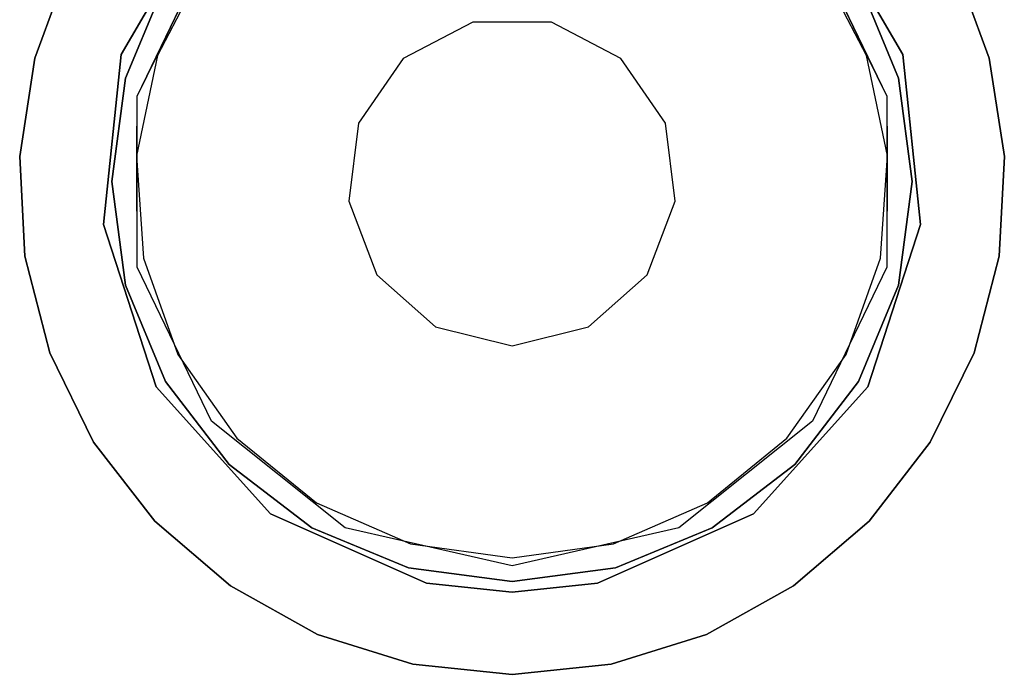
# Model space of a CAD drawing. Extents: x 0.02 to 4, y -1.99 to 1.99.
# Tile 3 of 6: x 1.42 to 2.6, y -0.59 to 0.19. Entities that reach past the tile are written whole.
import ezdxf

# ---------------------------------------------------------------- set-up
doc = ezdxf.new("R2010")
doc.units = 0
doc.header["$MEASUREMENT"] = 0
doc.layers.get('0').update_dxf_attribs({"color": 13, "linetype": 'CONTINUOUS'})

# ---------------------------------------------------------------- blocks, each defined once
blk = doc.blocks.new('ZOLA_M_BBB_STL')
at = {"color": 0}
for p, q in [((1.54, 0.1521, 23.8189), (1.6423, 0.3293, 23.8189)), ((1.6423, 0.3293, 22.2441), (1.54, 0.1521, 22.2441)), ((1.54, 0.1521, 23.8189), (1.6423, 0.3293, 23.8189)), ((1.6423, 0.3293, 22.2441), (1.54, 0.1521, 22.2441)), ((2.3738, 0.3293, 23.8189), (2.4761, 0.1521, 23.8189)), ((2.4761, 0.1521, 22.2441), (2.3738, 0.3293, 22.2441)), ((2.3738, 0.3293, 23.8189), (2.4761, 0.1521, 23.8189)), ((2.4761, 0.1521, 22.2441), (2.3738, 0.3293, 22.2441)), ((1.559, 0.1025, 23.3858), (1.6479, 0.2872, 23.3858)), ((1.559, 0.1025, 23.3858), (1.6479, 0.2872, 23.3858)), ((1.5829, 0.1511, 23.8189), (1.6479, 0.2872, 23.8189)), ((1.5829, 0.1511, 23.8189), (1.6479, 0.2872, 23.8189)), ((2.3682, 0.2872, 23.8189), (2.4332, 0.1511, 23.8189)), ((2.3682, 0.2872, 23.8189), (2.4332, 0.1511, 23.8189)), ((2.3682, 0.2872, 23.3858), (2.4572, 0.1025, 23.3858)), ((2.3682, 0.2872, 23.3858), (2.4572, 0.1025, 23.3858)), ((1.4779, 0.2601, 0.3937), (1.4364, 0.148, 0.3937)), ((1.4364, 0.148, 1.2598), (1.4779, 0.2601, 1.2598)), ((1.4364, 0.148, 1.2598), (1.4779, 0.2601, 1.2598)), ((1.4779, 0.2601, 0.3937), (1.4364, 0.148, 0.3937)), ((1.6398, 0.2599, 23.8267), (1.5833, 0.1509, 23.8267)), ((1.6398, 0.2599, 23.7873), (1.5833, 0.1509, 23.7873)), ((1.6398, 0.2599, 23.8267), (1.5833, 0.1509, 23.8267)), ((1.6398, 0.2599, 23.7873), (1.5833, 0.1509, 23.7873)), ((2.4328, 0.1509, 23.8267), (2.3763, 0.2599, 23.8267)), ((2.4328, 0.1509, 23.7873), (2.3763, 0.2599, 23.7873)), ((2.4328, 0.1509, 23.8267), (2.3763, 0.2599, 23.8267)), ((2.4328, 0.1509, 23.7873), (2.3763, 0.2599, 23.7873)), ((2.5798, 0.148, 0.3937), (2.5383, 0.2601, 0.3937)), ((2.5383, 0.2601, 1.2598), (2.5798, 0.148, 1.2598)), ((2.5383, 0.2601, 1.2598), (2.5798, 0.148, 1.2598)), ((2.5798, 0.148, 0.3937), (2.5383, 0.2601, 0.3937)), ((1.593, 0.2396, 23.8267), (1.5451, 0.1241, 23.8267)), ((1.5451, 0.1241, 31.7007), (1.593, 0.2396, 31.7007)), ((1.593, 0.2396, 23.8267), (1.5451, 0.1241, 23.8267)), ((1.5451, 0.1241, 31.7007), (1.593, 0.2396, 31.7007)), ((2.471, 0.1241, 23.8267), (2.4232, 0.2396, 23.8267)), ((2.4232, 0.2396, 31.7007), (2.471, 0.1241, 31.7007)), ((2.471, 0.1241, 23.8267), (2.4232, 0.2396, 23.8267)), ((2.4232, 0.2396, 31.7007), (2.471, 0.1241, 31.7007)), ((1.961, 0.1911, 22.2441), (1.8775, 0.1473, 22.2441)), ((1.961, 0.1911, 1.2598), (1.8775, 0.1473, 1.2598)), ((1.961, 0.1911, 22.2441), (1.8775, 0.1473, 22.2441)), ((1.961, 0.1911, 1.2598), (1.8775, 0.1473, 1.2598)), ((2.0552, 0.1911, 22.2441), (1.961, 0.1911, 22.2441)), ((2.0552, 0.1911, 1.2598), (1.961, 0.1911, 1.2598)), ((1.961, 0.1911, 1.2598), (1.961, 0.1911, 22.2441)), ((2.0552, 0.1911, 22.2441), (1.961, 0.1911, 22.2441)), ((1.961, 0.1911, 1.2598), (1.961, 0.1911, 22.2441)), ((2.0552, 0.1911, 1.2598), (1.961, 0.1911, 1.2598)), ((2.1386, 0.1473, 22.2441), (2.0552, 0.1911, 22.2441)), ((2.1386, 0.1473, 1.2598), (2.0552, 0.1911, 1.2598)), ((2.0552, 0.1911, 1.2598), (2.0552, 0.1911, 22.2441)), ((2.1386, 0.1473, 22.2441), (2.0552, 0.1911, 22.2441)), ((2.0552, 0.1911, 1.2598), (2.0552, 0.1911, 22.2441)), ((2.1386, 0.1473, 1.2598), (2.0552, 0.1911, 1.2598)), ((1.4364, 0.148, 0.3937), (1.4183, 0.0299, 0.3937)), ((1.4183, 0.0299, 1.2598), (1.4364, 0.148, 1.2598)), ((1.4183, 0.0299, 1.2598), (1.4364, 0.148, 1.2598)), ((1.4364, 0.148, 0.3937), (1.4183, 0.0299, 0.3937)), ((1.4364, 0.148, 0.3937), (1.4364, 0.148, 1.2598)), ((1.4364, 0.148, 0.3937), (1.4364, 0.148, 1.2598)), ((1.5186, -0.0514, 23.8189), (1.54, 0.1521, 23.8189)), ((1.54, 0.1521, 22.2441), (1.5186, -0.0514, 22.2441)), ((1.5186, -0.0514, 23.8189), (1.54, 0.1521, 23.8189)), ((1.54, 0.1521, 22.2441), (1.5186, -0.0514, 22.2441)), ((1.54, 0.1521, 23.8189), (1.54, 0.1521, 22.2441)), ((1.54, 0.1521, 23.8189), (1.54, 0.1521, 22.2441)), ((1.5833, 0.1509, 23.8267), (1.5584, 0.0308, 23.8267)), ((1.5833, 0.1509, 23.7873), (1.5584, 0.0308, 23.7873)), ((1.5833, 0.1509, 23.7873), (1.5584, 0.0308, 23.7873)), ((1.5833, 0.1509, 23.8267), (1.5584, 0.0308, 23.8267)), ((1.559, 0.1025, 23.8189), (1.5829, 0.1511, 23.8189)), ((1.559, 0.1025, 23.8189), (1.5829, 0.1511, 23.8189)), ((1.5833, 0.1509, 23.7873), (1.5829, 0.1511, 23.8189)), ((1.5829, 0.1511, 23.8189), (1.5833, 0.1509, 23.8267)), ((1.5829, 0.1511, 23.8189), (1.5833, 0.1509, 23.8267)), ((1.5833, 0.1509, 23.7873), (1.5829, 0.1511, 23.8189)), ((1.8775, 0.1473, 22.2441), (1.824, 0.0698, 22.2441)), ((1.8775, 0.1473, 1.2598), (1.824, 0.0698, 1.2598)), ((1.8775, 0.1473, 22.2441), (1.824, 0.0698, 22.2441)), ((1.8775, 0.1473, 1.2598), (1.824, 0.0698, 1.2598)), ((1.8775, 0.1473, 1.2598), (1.8775, 0.1473, 22.2441)), ((1.8775, 0.1473, 1.2598), (1.8775, 0.1473, 22.2441)), ((2.1921, 0.0698, 22.2441), (2.1386, 0.1473, 22.2441)), ((2.1921, 0.0698, 1.2598), (2.1386, 0.1473, 1.2598)), ((2.1386, 0.1473, 1.2598), (2.1386, 0.1473, 22.2441)), ((2.1921, 0.0698, 22.2441), (2.1386, 0.1473, 22.2441)), ((2.1386, 0.1473, 1.2598), (2.1386, 0.1473, 22.2441)), ((2.1921, 0.0698, 1.2598), (2.1386, 0.1473, 1.2598)), ((2.4328, 0.1509, 23.7873), (2.4332, 0.1511, 23.8189)), ((2.4332, 0.1511, 23.8189), (2.4328, 0.1509, 23.8267)), ((2.4332, 0.1511, 23.8189), (2.4328, 0.1509, 23.8267)), ((2.4328, 0.1509, 23.7873), (2.4332, 0.1511, 23.8189)), ((2.4578, 0.0308, 23.8267), (2.4328, 0.1509, 23.8267)), ((2.4578, 0.0308, 23.7873), (2.4328, 0.1509, 23.7873)), ((2.4578, 0.0308, 23.8267), (2.4328, 0.1509, 23.8267)), ((2.4578, 0.0308, 23.7873), (2.4328, 0.1509, 23.7873)), ((2.4332, 0.1511, 23.8189), (2.4572, 0.1025, 23.8189)), ((2.4332, 0.1511, 23.8189), (2.4572, 0.1025, 23.8189)), ((2.4761, 0.1521, 23.8189), (2.4761, 0.1521, 22.2441)), ((2.4761, 0.1521, 23.8189), (2.4975, -0.0514, 23.8189)), ((2.4975, -0.0514, 22.2441), (2.4761, 0.1521, 22.2441)), ((2.4761, 0.1521, 23.8189), (2.4761, 0.1521, 22.2441)), ((2.4761, 0.1521, 23.8189), (2.4975, -0.0514, 23.8189)), ((2.4975, -0.0514, 22.2441), (2.4761, 0.1521, 22.2441)), ((2.5979, 0.0299, 0.3937), (2.5798, 0.148, 0.3937)), ((2.5798, 0.148, 0.3937), (2.5798, 0.148, 1.2598)), ((2.5798, 0.148, 1.2598), (2.5979, 0.0299, 1.2598)), ((2.5798, 0.148, 0.3937), (2.5798, 0.148, 1.2598)), ((2.5798, 0.148, 1.2598), (2.5979, 0.0299, 1.2598)), ((2.5979, 0.0299, 0.3937), (2.5798, 0.148, 0.3937)), ((1.5288, 0, 31.7007), (1.5451, 0.1241, 31.7007)), ((1.5451, 0.1241, 23.8267), (1.5288, 0, 23.8267)), ((1.5451, 0.1241, 23.8267), (1.5288, 0, 23.8267)), ((1.5288, 0, 31.7007), (1.5451, 0.1241, 31.7007)), ((1.5451, 0.1241, 31.7007), (1.5451, 0.1241, 23.8267)), ((1.5451, 0.1241, 31.7007), (1.5451, 0.1241, 23.8267)), ((2.4874, 0, 23.8267), (2.471, 0.1241, 23.8267)), ((2.471, 0.1241, 31.7007), (2.4874, 0, 31.7007)), ((2.4874, 0, 23.8267), (2.471, 0.1241, 23.8267)), ((2.471, 0.1241, 31.7007), (2.471, 0.1241, 23.8267)), ((2.471, 0.1241, 31.7007), (2.471, 0.1241, 23.8267)), ((2.471, 0.1241, 31.7007), (2.4874, 0, 31.7007)), ((1.5587, 0.0308, 23.8189), (1.559, 0.1025, 23.8189)), ((1.5587, 0.0308, 23.8189), (1.559, 0.1025, 23.8189)), ((1.559, 0.1025, 23.8189), (1.559, 0.1025, 23.3858)), ((1.559, 0.1025, 23.8189), (1.559, 0.1025, 23.3858)), ((1.559, -0.1025, 23.3858), (1.559, 0.1025, 23.3858)), ((1.559, -0.1025, 23.3858), (1.559, 0.1025, 23.3858)), ((2.4572, 0.1025, 23.8189), (2.4575, 0.0308, 23.8189)), ((2.4572, 0.1025, 23.8189), (2.4575, 0.0308, 23.8189)), ((2.4572, 0.1025, 23.8189), (2.4572, 0.1025, 23.3858)), ((2.4572, 0.1025, 23.3858), (2.4572, -0.1025, 23.3858)), ((2.4572, 0.1025, 23.8189), (2.4572, 0.1025, 23.3858)), ((2.4572, 0.1025, 23.3858), (2.4572, -0.1025, 23.3858)), ((1.824, 0.0698, 22.2441), (1.8127, -0.0237, 22.2441)), ((1.824, 0.0698, 1.2598), (1.8127, -0.0237, 1.2598)), ((1.824, 0.0698, 22.2441), (1.8127, -0.0237, 22.2441)), ((1.824, 0.0698, 1.2598), (1.8127, -0.0237, 1.2598)), ((1.824, 0.0698, 1.2598), (1.824, 0.0698, 22.2441)), ((1.824, 0.0698, 1.2598), (1.824, 0.0698, 22.2441)), ((2.2035, -0.0237, 22.2441), (2.1921, 0.0698, 22.2441)), ((2.2035, -0.0237, 1.2598), (2.1921, 0.0698, 1.2598)), ((2.1921, 0.0698, 1.2598), (2.1921, 0.0698, 22.2441)), ((2.2035, -0.0237, 22.2441), (2.1921, 0.0698, 22.2441)), ((2.1921, 0.0698, 1.2598), (2.1921, 0.0698, 22.2441)), ((2.2035, -0.0237, 1.2598), (2.1921, 0.0698, 1.2598)), ((1.4183, 0.0299, 0.3937), (1.4183, 0.0299, 1.2598)), ((1.4183, 0.0299, 0.3937), (1.4243, -0.0894, 0.3937)), ((1.4243, -0.0894, 1.2598), (1.4183, 0.0299, 1.2598)), ((1.4183, 0.0299, 0.3937), (1.4183, 0.0299, 1.2598)), ((1.4243, -0.0894, 1.2598), (1.4183, 0.0299, 1.2598)), ((1.4183, 0.0299, 0.3937), (1.4243, -0.0894, 0.3937)), ((1.5584, 0.0308, 23.7873), (1.5667, -0.0917, 23.7873)), ((1.5584, 0.0308, 23.8267), (1.5667, -0.0917, 23.8267)), ((1.5587, 0.0308, 23.8189), (1.5584, 0.0308, 23.8267)), ((1.5584, 0.0308, 23.7873), (1.5587, 0.0308, 23.8189)), ((1.5584, 0.0308, 23.8267), (1.5667, -0.0917, 23.8267)), ((1.5584, 0.0308, 23.7873), (1.5667, -0.0917, 23.7873)), ((1.5584, 0.0308, 23.7873), (1.5587, 0.0308, 23.8189)), ((1.5587, 0.0308, 23.8189), (1.5584, 0.0308, 23.8267)), ((1.559, -0.1025, 23.8189), (1.5587, 0.0308, 23.8189)), ((1.559, -0.1025, 23.8189), (1.5587, 0.0308, 23.8189)), ((2.4494, -0.0917, 23.8267), (2.4578, 0.0308, 23.8267)), ((2.4494, -0.0917, 23.7873), (2.4578, 0.0308, 23.7873)), ((2.4494, -0.0917, 23.8267), (2.4578, 0.0308, 23.8267)), ((2.4494, -0.0917, 23.7873), (2.4578, 0.0308, 23.7873)), ((2.4575, 0.0308, 23.8189), (2.4572, -0.1025, 23.8189)), ((2.4575, 0.0308, 23.8189), (2.4572, -0.1025, 23.8189)), ((2.4575, 0.0308, 23.8189), (2.4578, 0.0308, 23.8267)), ((2.4578, 0.0308, 23.7873), (2.4575, 0.0308, 23.8189)), ((2.4578, 0.0308, 23.7873), (2.4575, 0.0308, 23.8189)), ((2.4575, 0.0308, 23.8189), (2.4578, 0.0308, 23.8267)), ((2.5918, -0.0894, 0.3937), (2.5979, 0.0299, 0.3937)), ((2.5979, 0.0299, 1.2598), (2.5918, -0.0894, 1.2598)), ((2.5979, 0.0299, 1.2598), (2.5918, -0.0894, 1.2598)), ((2.5918, -0.0894, 0.3937), (2.5979, 0.0299, 0.3937)), ((2.5979, 0.0299, 0.3937), (2.5979, 0.0299, 1.2598)), ((2.5979, 0.0299, 0.3937), (2.5979, 0.0299, 1.2598)), ((2.471, -0.1241, 23.8267), (2.4874, 0, 23.8267)), ((2.4874, 0, 31.7007), (2.471, -0.1241, 31.7007)), ((2.4874, 0, 31.7007), (2.471, -0.1241, 31.7007)), ((2.471, -0.1241, 23.8267), (2.4874, 0, 23.8267)), ((2.4874, 0, 31.7007), (2.4874, 0, 23.8267)), ((2.4874, 0, 31.7007), (2.4874, 0, 23.8267)), ((1.5451, -0.1241, 31.7007), (1.5288, 0, 31.7007)), ((1.5288, 0, 31.7007), (1.5288, 0, 23.8267)), ((1.5288, 0, 23.8267), (1.5451, -0.1241, 23.8267)), ((1.5288, 0, 31.7007), (1.5288, 0, 23.8267)), ((1.5288, 0, 23.8267), (1.5451, -0.1241, 23.8267)), ((1.5451, -0.1241, 31.7007), (1.5288, 0, 31.7007)), ((1.8127, -0.0237, 22.2441), (1.8461, -0.1118, 22.2441)), ((1.8127, -0.0237, 1.2598), (1.8127, -0.0237, 22.2441)), ((1.8127, -0.0237, 1.2598), (1.8461, -0.1118, 1.2598)), ((1.8127, -0.0237, 22.2441), (1.8461, -0.1118, 22.2441)), ((1.8127, -0.0237, 1.2598), (1.8127, -0.0237, 22.2441)), ((1.8127, -0.0237, 1.2598), (1.8461, -0.1118, 1.2598)), ((2.1701, -0.1118, 22.2441), (2.2035, -0.0237, 22.2441)), ((2.1701, -0.1118, 1.2598), (2.2035, -0.0237, 1.2598)), ((2.1701, -0.1118, 22.2441), (2.2035, -0.0237, 22.2441)), ((2.1701, -0.1118, 1.2598), (2.2035, -0.0237, 1.2598)), ((2.2035, -0.0237, 1.2598), (2.2035, -0.0237, 22.2441)), ((2.2035, -0.0237, 1.2598), (2.2035, -0.0237, 22.2441)), ((1.5819, -0.2461, 23.8189), (1.5186, -0.0514, 23.8189)), ((1.5186, -0.0514, 23.8189), (1.5186, -0.0514, 22.2441)), ((1.5186, -0.0514, 22.2441), (1.5819, -0.2461, 22.2441)), ((1.5186, -0.0514, 23.8189), (1.5186, -0.0514, 22.2441)), ((1.5819, -0.2461, 23.8189), (1.5186, -0.0514, 23.8189)), ((1.5186, -0.0514, 22.2441), (1.5819, -0.2461, 22.2441)), ((2.4975, -0.0514, 23.8189), (2.4343, -0.2461, 23.8189)), ((2.4343, -0.2461, 22.2441), (2.4975, -0.0514, 22.2441)), ((2.4975, -0.0514, 23.8189), (2.4343, -0.2461, 23.8189)), ((2.4343, -0.2461, 22.2441), (2.4975, -0.0514, 22.2441)), ((2.4975, -0.0514, 23.8189), (2.4975, -0.0514, 22.2441)), ((2.4975, -0.0514, 23.8189), (2.4975, -0.0514, 22.2441)), ((1.4243, -0.0894, 0.3937), (1.4243, -0.0894, 1.2598)), ((1.4243, -0.0894, 0.3937), (1.4543, -0.2051, 0.3937)), ((1.4543, -0.2051, 1.2598), (1.4243, -0.0894, 1.2598)), ((1.4243, -0.0894, 0.3937), (1.4243, -0.0894, 1.2598)), ((1.4543, -0.2051, 1.2598), (1.4243, -0.0894, 1.2598)), ((1.4243, -0.0894, 0.3937), (1.4543, -0.2051, 0.3937)), ((1.5667, -0.0917, 23.7873), (1.5667, -0.0917, 23.8267)), ((1.5667, -0.0917, 23.8267), (1.6078, -0.2074, 23.8267)), ((1.5667, -0.0917, 23.7873), (1.6078, -0.2074, 23.7873)), ((1.5667, -0.0917, 23.8267), (1.6078, -0.2074, 23.8267)), ((1.5667, -0.0917, 23.7873), (1.5667, -0.0917, 23.8267)), ((1.5667, -0.0917, 23.7873), (1.6078, -0.2074, 23.7873)), ((2.4083, -0.2074, 23.8267), (2.4494, -0.0917, 23.8267)), ((2.4083, -0.2074, 23.7873), (2.4494, -0.0917, 23.7873)), ((2.4083, -0.2074, 23.8267), (2.4494, -0.0917, 23.8267)), ((2.4083, -0.2074, 23.7873), (2.4494, -0.0917, 23.7873)), ((2.4494, -0.0917, 23.7873), (2.4494, -0.0917, 23.8267)), ((2.4494, -0.0917, 23.7873), (2.4494, -0.0917, 23.8267)), ((2.5619, -0.2051, 0.3937), (2.5918, -0.0894, 0.3937)), ((2.5918, -0.0894, 1.2598), (2.5619, -0.2051, 1.2598)), ((2.5918, -0.0894, 1.2598), (2.5619, -0.2051, 1.2598)), ((2.5619, -0.2051, 0.3937), (2.5918, -0.0894, 0.3937)), ((2.5918, -0.0894, 0.3937), (2.5918, -0.0894, 1.2598)), ((2.5918, -0.0894, 0.3937), (2.5918, -0.0894, 1.2598)), ((1.6479, -0.2872, 23.8189), (1.559, -0.1025, 23.8189)), ((1.559, -0.1025, 23.8189), (1.559, -0.1025, 23.3858)), ((1.559, -0.1025, 23.8189), (1.559, -0.1025, 23.3858)), ((1.6479, -0.2872, 23.8189), (1.559, -0.1025, 23.8189)), ((1.6479, -0.2872, 23.3858), (1.559, -0.1025, 23.3858)), ((1.6479, -0.2872, 23.3858), (1.559, -0.1025, 23.3858)), ((2.4572, -0.1025, 23.8189), (2.3682, -0.2872, 23.8189)), ((2.4572, -0.1025, 23.8189), (2.3682, -0.2872, 23.8189)), ((2.4572, -0.1025, 23.3858), (2.3682, -0.2872, 23.3858)), ((2.4572, -0.1025, 23.3858), (2.3682, -0.2872, 23.3858)), ((2.4572, -0.1025, 23.8189), (2.4572, -0.1025, 23.3858)), ((2.4572, -0.1025, 23.8189), (2.4572, -0.1025, 23.3858)), ((1.8461, -0.1118, 22.2441), (1.9166, -0.1743, 22.2441)), ((1.8461, -0.1118, 1.2598), (1.8461, -0.1118, 22.2441)), ((1.8461, -0.1118, 1.2598), (1.9166, -0.1743, 1.2598)), ((1.8461, -0.1118, 22.2441), (1.9166, -0.1743, 22.2441)), ((1.8461, -0.1118, 1.2598), (1.8461, -0.1118, 22.2441)), ((1.8461, -0.1118, 1.2598), (1.9166, -0.1743, 1.2598)), ((2.0996, -0.1743, 22.2441), (2.1701, -0.1118, 22.2441)), ((2.0996, -0.1743, 1.2598), (2.1701, -0.1118, 1.2598)), ((2.0996, -0.1743, 22.2441), (2.1701, -0.1118, 22.2441)), ((2.0996, -0.1743, 1.2598), (2.1701, -0.1118, 1.2598)), ((2.1701, -0.1118, 1.2598), (2.1701, -0.1118, 22.2441)), ((2.1701, -0.1118, 1.2598), (2.1701, -0.1118, 22.2441)), ((1.5451, -0.1241, 31.7007), (1.5451, -0.1241, 23.8267)), ((1.5451, -0.1241, 23.8267), (1.593, -0.2396, 23.8267)), ((1.593, -0.2396, 31.7007), (1.5451, -0.1241, 31.7007)), ((1.593, -0.2396, 31.7007), (1.5451, -0.1241, 31.7007)), ((1.5451, -0.1241, 31.7007), (1.5451, -0.1241, 23.8267)), ((1.5451, -0.1241, 23.8267), (1.593, -0.2396, 23.8267)), ((2.471, -0.1241, 31.7007), (2.4232, -0.2396, 31.7007)), ((2.4232, -0.2396, 23.8267), (2.471, -0.1241, 23.8267)), ((2.4232, -0.2396, 23.8267), (2.471, -0.1241, 23.8267)), ((2.471, -0.1241, 31.7007), (2.4232, -0.2396, 31.7007)), ((2.471, -0.1241, 31.7007), (2.471, -0.1241, 23.8267)), ((2.471, -0.1241, 31.7007), (2.471, -0.1241, 23.8267)), ((1.9166, -0.1743, 22.2441), (2.0081, -0.1969, 22.2441)), ((1.9166, -0.1743, 1.2598), (1.9166, -0.1743, 22.2441)), ((1.9166, -0.1743, 1.2598), (2.0081, -0.1969, 1.2598)), ((1.9166, -0.1743, 22.2441), (2.0081, -0.1969, 22.2441)), ((1.9166, -0.1743, 1.2598), (1.9166, -0.1743, 22.2441)), ((1.9166, -0.1743, 1.2598), (2.0081, -0.1969, 1.2598)), ((2.0081, -0.1969, 22.2441), (2.0996, -0.1743, 22.2441)), ((2.0081, -0.1969, 22.2441), (2.0996, -0.1743, 22.2441)), ((2.0081, -0.1969, 1.2598), (2.0996, -0.1743, 1.2598)), ((2.0081, -0.1969, 1.2598), (2.0996, -0.1743, 1.2598)), ((2.0996, -0.1743, 1.2598), (2.0996, -0.1743, 22.2441)), ((2.0996, -0.1743, 1.2598), (2.0996, -0.1743, 22.2441)), ((2.0081, -0.1969, 1.2598), (2.0081, -0.1969, 22.2441)), ((2.0081, -0.1969, 1.2598), (2.0081, -0.1969, 22.2441)), ((1.4543, -0.2051, 0.3937), (1.4543, -0.2051, 1.2598)), ((1.4543, -0.2051, 0.3937), (1.5069, -0.3124, 0.3937)), ((1.5069, -0.3124, 1.2598), (1.4543, -0.2051, 1.2598)), ((1.4543, -0.2051, 0.3937), (1.4543, -0.2051, 1.2598)), ((1.5069, -0.3124, 1.2598), (1.4543, -0.2051, 1.2598)), ((1.4543, -0.2051, 0.3937), (1.5069, -0.3124, 0.3937)), ((1.6078, -0.2074, 23.8267), (1.6786, -0.3077, 23.8267)), ((1.6078, -0.2074, 23.7873), (1.6786, -0.3077, 23.7873)), ((1.6078, -0.2074, 23.8267), (1.6786, -0.3077, 23.8267)), ((1.6078, -0.2074, 23.7873), (1.6078, -0.2074, 23.8267)), ((1.6078, -0.2074, 23.7873), (1.6078, -0.2074, 23.8267)), ((1.6078, -0.2074, 23.7873), (1.6786, -0.3077, 23.7873)), ((2.3375, -0.3077, 23.8267), (2.4083, -0.2074, 23.8267)), ((2.3375, -0.3077, 23.7873), (2.4083, -0.2074, 23.7873)), ((2.3375, -0.3077, 23.7873), (2.4083, -0.2074, 23.7873)), ((2.3375, -0.3077, 23.8267), (2.4083, -0.2074, 23.8267)), ((2.4083, -0.2074, 23.7873), (2.4083, -0.2074, 23.8267)), ((2.4083, -0.2074, 23.7873), (2.4083, -0.2074, 23.8267)), ((2.5092, -0.3124, 0.3937), (2.5619, -0.2051, 0.3937)), ((2.5619, -0.2051, 1.2598), (2.5092, -0.3124, 1.2598)), ((2.5619, -0.2051, 1.2598), (2.5092, -0.3124, 1.2598)), ((2.5092, -0.3124, 0.3937), (2.5619, -0.2051, 0.3937)), ((2.5619, -0.2051, 0.3937), (2.5619, -0.2051, 1.2598)), ((2.5619, -0.2051, 0.3937), (2.5619, -0.2051, 1.2598)), ((1.7188, -0.3981, 23.8189), (1.5819, -0.2461, 23.8189)), ((1.5819, -0.2461, 23.8189), (1.5819, -0.2461, 22.2441)), ((1.5819, -0.2461, 22.2441), (1.7188, -0.3981, 22.2441)), ((1.5819, -0.2461, 23.8189), (1.5819, -0.2461, 22.2441)), ((1.7188, -0.3981, 23.8189), (1.5819, -0.2461, 23.8189)), ((1.5819, -0.2461, 22.2441), (1.7188, -0.3981, 22.2441)), ((1.593, -0.2396, 23.8267), (1.6692, -0.3389, 23.8267)), ((1.6692, -0.3389, 31.7007), (1.593, -0.2396, 31.7007)), ((1.593, -0.2396, 31.7007), (1.593, -0.2396, 23.8267)), ((1.6692, -0.3389, 31.7007), (1.593, -0.2396, 31.7007)), ((1.593, -0.2396, 31.7007), (1.593, -0.2396, 23.8267)), ((1.593, -0.2396, 23.8267), (1.6692, -0.3389, 23.8267)), ((2.4343, -0.2461, 23.8189), (2.2973, -0.3981, 23.8189)), ((2.2973, -0.3981, 22.2441), (2.4343, -0.2461, 22.2441)), ((2.4343, -0.2461, 23.8189), (2.2973, -0.3981, 23.8189)), ((2.2973, -0.3981, 22.2441), (2.4343, -0.2461, 22.2441)), ((2.347, -0.3389, 23.8267), (2.4232, -0.2396, 23.8267)), ((2.4232, -0.2396, 31.7007), (2.347, -0.3389, 31.7007)), ((2.4232, -0.2396, 31.7007), (2.347, -0.3389, 31.7007)), ((2.347, -0.3389, 23.8267), (2.4232, -0.2396, 23.8267)), ((2.4232, -0.2396, 31.7007), (2.4232, -0.2396, 23.8267)), ((2.4232, -0.2396, 31.7007), (2.4232, -0.2396, 23.8267)), ((2.4343, -0.2461, 23.8189), (2.4343, -0.2461, 22.2441)), ((2.4343, -0.2461, 23.8189), (2.4343, -0.2461, 22.2441)), ((1.8082, -0.415, 23.8189), (1.6479, -0.2872, 23.8189)), ((1.6479, -0.2872, 23.8189), (1.6479, -0.2872, 23.3858)), ((1.6479, -0.2872, 23.8189), (1.6479, -0.2872, 23.3858)), ((1.8082, -0.415, 23.8189), (1.6479, -0.2872, 23.8189)), ((1.8082, -0.415, 23.3858), (1.6479, -0.2872, 23.3858)), ((1.8082, -0.415, 23.3858), (1.6479, -0.2872, 23.3858)), ((2.3682, -0.2872, 23.8189), (2.2079, -0.415, 23.8189)), ((2.3682, -0.2872, 23.8189), (2.2079, -0.415, 23.8189)), ((2.3682, -0.2872, 23.3858), (2.2079, -0.415, 23.3858)), ((2.3682, -0.2872, 23.3858), (2.2079, -0.415, 23.3858)), ((2.3682, -0.2872, 23.8189), (2.3682, -0.2872, 23.3858)), ((2.3682, -0.2872, 23.8189), (2.3682, -0.2872, 23.3858)), ((1.5069, -0.3124, 0.3937), (1.5069, -0.3124, 1.2598)), ((1.5069, -0.3124, 0.3937), (1.58, -0.4069, 0.3937)), ((1.58, -0.4069, 1.2598), (1.5069, -0.3124, 1.2598)), ((1.5069, -0.3124, 0.3937), (1.5069, -0.3124, 1.2598)), ((1.58, -0.4069, 1.2598), (1.5069, -0.3124, 1.2598)), ((1.5069, -0.3124, 0.3937), (1.58, -0.4069, 0.3937)), ((1.6786, -0.3077, 23.8267), (1.7739, -0.3851, 23.8267)), ((1.6786, -0.3077, 23.7873), (1.7739, -0.3851, 23.7873)), ((1.6786, -0.3077, 23.8267), (1.7739, -0.3851, 23.8267)), ((1.6786, -0.3077, 23.7873), (1.6786, -0.3077, 23.8267)), ((1.6786, -0.3077, 23.7873), (1.6786, -0.3077, 23.8267)), ((1.6786, -0.3077, 23.7873), (1.7739, -0.3851, 23.7873)), ((2.2423, -0.3851, 23.8267), (2.3375, -0.3077, 23.8267)), ((2.2423, -0.3851, 23.7873), (2.3375, -0.3077, 23.7873)), ((2.2423, -0.3851, 23.8267), (2.3375, -0.3077, 23.8267)), ((2.2423, -0.3851, 23.7873), (2.3375, -0.3077, 23.7873)), ((2.3375, -0.3077, 23.7873), (2.3375, -0.3077, 23.8267)), ((2.3375, -0.3077, 23.7873), (2.3375, -0.3077, 23.8267)), ((2.4361, -0.4069, 0.3937), (2.5092, -0.3124, 0.3937)), ((2.5092, -0.3124, 1.2598), (2.4361, -0.4069, 1.2598)), ((2.5092, -0.3124, 1.2598), (2.4361, -0.4069, 1.2598)), ((2.4361, -0.4069, 0.3937), (2.5092, -0.3124, 0.3937)), ((2.5092, -0.3124, 0.3937), (2.5092, -0.3124, 1.2598)), ((2.5092, -0.3124, 0.3937), (2.5092, -0.3124, 1.2598)), ((1.6692, -0.3389, 23.8267), (1.7684, -0.4151, 23.8267)), ((1.7684, -0.4151, 31.7007), (1.6692, -0.3389, 31.7007)), ((1.7684, -0.4151, 31.7007), (1.6692, -0.3389, 31.7007)), ((1.6692, -0.3389, 31.7007), (1.6692, -0.3389, 23.8267)), ((1.6692, -0.3389, 23.8267), (1.7684, -0.4151, 23.8267)), ((1.6692, -0.3389, 31.7007), (1.6692, -0.3389, 23.8267)), ((2.2477, -0.4151, 23.8267), (2.347, -0.3389, 23.8267)), ((2.347, -0.3389, 31.7007), (2.2477, -0.4151, 31.7007)), ((2.2477, -0.4151, 23.8267), (2.347, -0.3389, 23.8267)), ((2.347, -0.3389, 31.7007), (2.2477, -0.4151, 31.7007)), ((2.347, -0.3389, 31.7007), (2.347, -0.3389, 23.8267)), ((2.347, -0.3389, 31.7007), (2.347, -0.3389, 23.8267)), ((1.7739, -0.3851, 23.8267), (1.8865, -0.434, 23.8267)), ((1.7739, -0.3851, 23.7873), (1.8865, -0.434, 23.7873)), ((1.7739, -0.3851, 23.8267), (1.8865, -0.434, 23.8267)), ((1.7739, -0.3851, 23.7873), (1.7739, -0.3851, 23.8267)), ((1.7739, -0.3851, 23.7873), (1.7739, -0.3851, 23.8267)), ((1.7739, -0.3851, 23.7873), (1.8865, -0.434, 23.7873)), ((2.1297, -0.434, 23.8267), (2.2423, -0.3851, 23.8267)), ((2.1297, -0.434, 23.7873), (2.2423, -0.3851, 23.7873)), ((2.1297, -0.434, 23.8267), (2.2423, -0.3851, 23.8267)), ((2.1297, -0.434, 23.7873), (2.2423, -0.3851, 23.7873)), ((2.2423, -0.3851, 23.7873), (2.2423, -0.3851, 23.8267)), ((2.2423, -0.3851, 23.7873), (2.2423, -0.3851, 23.8267)), ((1.9058, -0.4814, 23.8189), (1.7188, -0.3981, 23.8189)), ((1.7188, -0.3981, 23.8189), (1.7188, -0.3981, 22.2441)), ((1.7188, -0.3981, 22.2441), (1.9058, -0.4814, 22.2441)), ((1.7188, -0.3981, 23.8189), (1.7188, -0.3981, 22.2441)), ((1.9058, -0.4814, 23.8189), (1.7188, -0.3981, 23.8189)), ((1.7188, -0.3981, 22.2441), (1.9058, -0.4814, 22.2441)), ((2.2973, -0.3981, 23.8189), (2.1104, -0.4814, 23.8189)), ((2.1104, -0.4814, 22.2441), (2.2973, -0.3981, 22.2441)), ((2.2973, -0.3981, 23.8189), (2.1104, -0.4814, 23.8189)), ((2.1104, -0.4814, 22.2441), (2.2973, -0.3981, 22.2441)), ((2.2973, -0.3981, 23.8189), (2.2973, -0.3981, 22.2441)), ((2.2973, -0.3981, 23.8189), (2.2973, -0.3981, 22.2441)), ((1.58, -0.4069, 0.3937), (1.58, -0.4069, 1.2598)), ((1.58, -0.4069, 0.3937), (1.6707, -0.4847, 0.3937)), ((1.6707, -0.4847, 1.2598), (1.58, -0.4069, 1.2598)), ((1.58, -0.4069, 0.3937), (1.58, -0.4069, 1.2598)), ((1.6707, -0.4847, 1.2598), (1.58, -0.4069, 1.2598)), ((1.58, -0.4069, 0.3937), (1.6707, -0.4847, 0.3937)), ((2.3454, -0.4847, 0.3937), (2.4361, -0.4069, 0.3937)), ((2.4361, -0.4069, 1.2598), (2.3454, -0.4847, 1.2598)), ((2.4361, -0.4069, 1.2598), (2.3454, -0.4847, 1.2598)), ((2.3454, -0.4847, 0.3937), (2.4361, -0.4069, 0.3937)), ((2.4361, -0.4069, 0.3937), (2.4361, -0.4069, 1.2598)), ((2.4361, -0.4069, 0.3937), (2.4361, -0.4069, 1.2598)), ((1.7684, -0.4151, 23.8267), (1.884, -0.463, 23.8267)), ((1.884, -0.463, 31.7007), (1.7684, -0.4151, 31.7007)), ((1.884, -0.463, 31.7007), (1.7684, -0.4151, 31.7007)), ((1.7684, -0.4151, 31.7007), (1.7684, -0.4151, 23.8267)), ((1.7684, -0.4151, 23.8267), (1.884, -0.463, 23.8267)), ((1.7684, -0.4151, 31.7007), (1.7684, -0.4151, 23.8267)), ((2.0081, -0.4606, 23.8189), (1.8082, -0.415, 23.8189)), ((1.8082, -0.415, 23.8189), (1.8082, -0.415, 23.3858)), ((1.8082, -0.415, 23.8189), (1.8082, -0.415, 23.3858)), ((2.0081, -0.4606, 23.8189), (1.8082, -0.415, 23.8189)), ((2.0081, -0.4606, 23.3858), (1.8082, -0.415, 23.3858)), ((2.0081, -0.4606, 23.3858), (1.8082, -0.415, 23.3858)), ((2.2079, -0.415, 23.8189), (2.0081, -0.4606, 23.8189)), ((2.2079, -0.415, 23.8189), (2.0081, -0.4606, 23.8189)), ((2.2079, -0.415, 23.3858), (2.0081, -0.4606, 23.3858)), ((2.2079, -0.415, 23.3858), (2.0081, -0.4606, 23.3858)), ((2.1321, -0.463, 23.8267), (2.2477, -0.4151, 23.8267)), ((2.2477, -0.4151, 31.7007), (2.1321, -0.463, 31.7007)), ((2.1321, -0.463, 23.8267), (2.2477, -0.4151, 23.8267)), ((2.2477, -0.4151, 31.7007), (2.1321, -0.463, 31.7007)), ((2.2079, -0.415, 23.8189), (2.2079, -0.415, 23.3858)), ((2.2079, -0.415, 23.8189), (2.2079, -0.415, 23.3858)), ((2.2477, -0.4151, 31.7007), (2.2477, -0.4151, 23.8267)), ((2.2477, -0.4151, 31.7007), (2.2477, -0.4151, 23.8267)), ((1.8865, -0.434, 23.8267), (2.0081, -0.4508, 23.8267)), ((1.8865, -0.434, 23.7873), (1.8865, -0.434, 23.8267)), ((1.8865, -0.434, 23.7873), (2.0081, -0.4508, 23.7873)), ((1.8865, -0.434, 23.8267), (2.0081, -0.4508, 23.8267)), ((1.8865, -0.434, 23.7873), (1.8865, -0.434, 23.8267)), ((1.8865, -0.434, 23.7873), (2.0081, -0.4508, 23.7873)), ((2.0081, -0.4508, 23.8267), (2.1297, -0.434, 23.8267)), ((2.0081, -0.4508, 23.7873), (2.1297, -0.434, 23.7873)), ((2.0081, -0.4508, 23.8267), (2.1297, -0.434, 23.8267)), ((2.0081, -0.4508, 23.7873), (2.1297, -0.434, 23.7873)), ((2.1297, -0.434, 23.7873), (2.1297, -0.434, 23.8267)), ((2.1297, -0.434, 23.7873), (2.1297, -0.434, 23.8267)), ((2.0081, -0.4508, 23.7873), (2.0081, -0.4508, 23.8267)), ((2.0081, -0.4508, 23.7873), (2.0081, -0.4508, 23.8267)), ((1.884, -0.463, 23.8267), (2.0081, -0.4793, 23.8267)), ((2.0081, -0.4793, 31.7007), (1.884, -0.463, 31.7007)), ((1.884, -0.463, 31.7007), (1.884, -0.463, 23.8267)), ((1.884, -0.463, 23.8267), (2.0081, -0.4793, 23.8267)), ((2.0081, -0.4793, 31.7007), (1.884, -0.463, 31.7007)), ((1.884, -0.463, 31.7007), (1.884, -0.463, 23.8267)), ((2.0081, -0.4606, 23.3858), (2.0081, -0.4606, 23.8189)), ((2.0081, -0.4606, 23.3858), (2.0081, -0.4606, 23.8189)), ((2.0081, -0.4793, 23.8267), (2.1321, -0.463, 23.8267)), ((2.1321, -0.463, 31.7007), (2.0081, -0.4793, 31.7007)), ((2.0081, -0.4793, 23.8267), (2.1321, -0.463, 23.8267)), ((2.1321, -0.463, 31.7007), (2.0081, -0.4793, 31.7007)), ((2.1321, -0.463, 31.7007), (2.1321, -0.463, 23.8267)), ((2.1321, -0.463, 31.7007), (2.1321, -0.463, 23.8267)), ((2.0081, -0.4921, 23.8189), (1.9058, -0.4814, 23.8189)), ((1.9058, -0.4814, 23.8189), (1.9058, -0.4814, 22.2441)), ((1.9058, -0.4814, 22.2441), (2.0081, -0.4921, 22.2441)), ((1.9058, -0.4814, 23.8189), (1.9058, -0.4814, 22.2441)), ((2.0081, -0.4921, 23.8189), (1.9058, -0.4814, 23.8189)), ((1.9058, -0.4814, 22.2441), (2.0081, -0.4921, 22.2441)), ((2.0081, -0.4793, 31.7007), (2.0081, -0.4793, 23.8267)), ((2.0081, -0.4793, 31.7007), (2.0081, -0.4793, 23.8267)), ((2.0081, -0.4921, 22.2441), (2.1104, -0.4814, 22.2441)), ((2.1104, -0.4814, 23.8189), (2.0081, -0.4921, 23.8189)), ((2.1104, -0.4814, 23.8189), (2.0081, -0.4921, 23.8189)), ((2.0081, -0.4921, 22.2441), (2.1104, -0.4814, 22.2441)), ((2.1104, -0.4814, 23.8189), (2.1104, -0.4814, 22.2441)), ((2.1104, -0.4814, 23.8189), (2.1104, -0.4814, 22.2441)), ((1.6707, -0.4847, 0.3937), (1.6707, -0.4847, 1.2598)), ((1.6707, -0.4847, 0.3937), (1.7752, -0.5427, 0.3937)), ((1.7752, -0.5427, 1.2598), (1.6707, -0.4847, 1.2598)), ((1.6707, -0.4847, 0.3937), (1.6707, -0.4847, 1.2598)), ((1.7752, -0.5427, 1.2598), (1.6707, -0.4847, 1.2598)), ((1.6707, -0.4847, 0.3937), (1.7752, -0.5427, 0.3937)), ((2.0081, -0.4921, 23.8189), (2.0081, -0.4921, 22.2441)), ((2.0081, -0.4921, 23.8189), (2.0081, -0.4921, 22.2441)), ((2.241, -0.5427, 0.3937), (2.3454, -0.4847, 0.3937)), ((2.3454, -0.4847, 1.2598), (2.241, -0.5427, 1.2598)), ((2.3454, -0.4847, 1.2598), (2.241, -0.5427, 1.2598)), ((2.241, -0.5427, 0.3937), (2.3454, -0.4847, 0.3937)), ((2.3454, -0.4847, 0.3937), (2.3454, -0.4847, 1.2598)), ((2.3454, -0.4847, 0.3937), (2.3454, -0.4847, 1.2598)), ((1.7752, -0.5427, 0.3937), (1.7752, -0.5427, 1.2598)), ((1.7752, -0.5427, 0.3937), (1.8892, -0.5785, 0.3937)), ((1.8892, -0.5785, 1.2598), (1.7752, -0.5427, 1.2598)), ((1.7752, -0.5427, 0.3937), (1.7752, -0.5427, 1.2598)), ((1.8892, -0.5785, 1.2598), (1.7752, -0.5427, 1.2598)), ((1.7752, -0.5427, 0.3937), (1.8892, -0.5785, 0.3937)), ((2.1269, -0.5785, 0.3937), (2.241, -0.5427, 0.3937)), ((2.241, -0.5427, 1.2598), (2.1269, -0.5785, 1.2598)), ((2.241, -0.5427, 1.2598), (2.1269, -0.5785, 1.2598)), ((2.1269, -0.5785, 0.3937), (2.241, -0.5427, 0.3937)), ((2.241, -0.5427, 0.3937), (2.241, -0.5427, 1.2598)), ((2.241, -0.5427, 0.3937), (2.241, -0.5427, 1.2598)), ((1.8892, -0.5785, 0.3937), (1.8892, -0.5785, 1.2598)), ((1.8892, -0.5785, 0.3937), (2.0081, -0.5906, 0.3937)), ((2.0081, -0.5906, 1.2598), (1.8892, -0.5785, 1.2598)), ((1.8892, -0.5785, 0.3937), (1.8892, -0.5785, 1.2598)), ((2.0081, -0.5906, 1.2598), (1.8892, -0.5785, 1.2598)), ((1.8892, -0.5785, 0.3937), (2.0081, -0.5906, 0.3937)), ((2.0081, -0.5906, 0.3937), (2.1269, -0.5785, 0.3937)), ((2.1269, -0.5785, 1.2598), (2.0081, -0.5906, 1.2598)), ((2.1269, -0.5785, 1.2598), (2.0081, -0.5906, 1.2598)), ((2.0081, -0.5906, 0.3937), (2.1269, -0.5785, 0.3937)), ((2.1269, -0.5785, 0.3937), (2.1269, -0.5785, 1.2598)), ((2.1269, -0.5785, 0.3937), (2.1269, -0.5785, 1.2598)), ((2.0081, -0.5906, 0.3937), (2.0081, -0.5906, 1.2598)), ((2.0081, -0.5906, 0.3937), (2.0081, -0.5906, 1.2598))]:
    blk.add_line(p, q, dxfattribs=at)

msp = doc.modelspace()

# ---------------------------------------------------------------- block references
at = {"color": 0}
msp.add_blockref('ZOLA_M_BBB_STL', (0, 0), dxfattribs=at)

doc.saveas('drawing.dxf')
